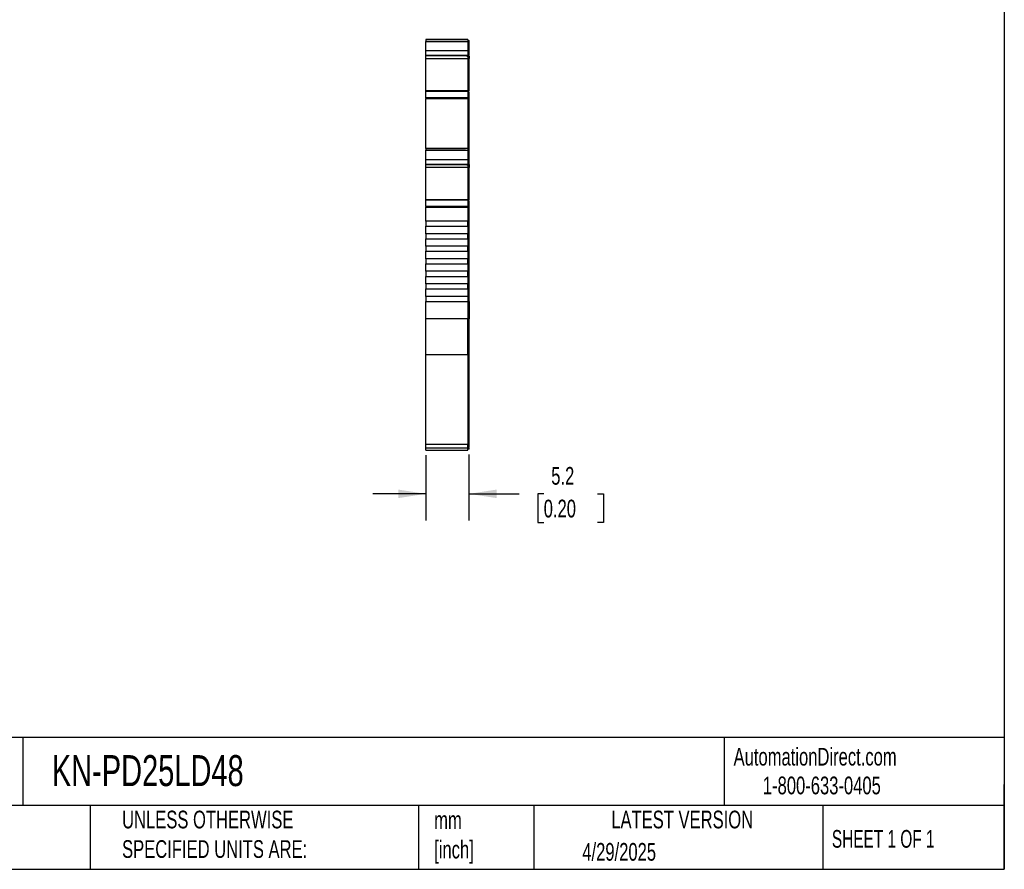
# Model space of a CAD drawing. Header units: millimetres. Extents: x 6 to 273, y 6 to 210.
# Tile 5 of 8: x 155 to 273, y 6 to 108. Entities that reach past the tile are written whole.
import ezdxf

# ---------------------------------------------------------------- set-up
doc = ezdxf.new("R2010")
doc.units = ezdxf.units.MM
doc.linetypes.add('SLD-Solid', pattern=[0])
doc.layers.add('DIMENSIONS', color=140, linetype='SLD-Solid', lineweight=25)
doc.layers.add('TEXT', color=140, linetype='SLD-Solid', lineweight=25)
doc.styles.add('SLDTEXTSTYLE0', font='TXT', dxfattribs={"width": 0.7})
doc.styles.add('SLDTEXTSTYLE1', font='TXT', dxfattribs={"width": 0.65})
doc.dimstyles.new('SLDDIMSTYLE1', dxfattribs={"dimtxt": 2.158008, "dimasz": 3.302, "dimexe": 0, "dimexo": 0.0625, "dimgap": 0.539502, "dimtad": 0, "dimtih": 1, "dimtoh": 1, "dimrnd": 1e-09, "dimzin": 12, "dimdsep": 46, "dimtxsty": 'SLDTEXTSTYLE0', "dimsah": 1, "dimcen": 0.09, "dimadec": 0, "dimazin": 3, "dimtfac": 1, "dimtmove": 0, "dimatfit": 0, "dimfxl": 0, "dimfrac": 2, "dimtolj": 1, "dimtzin": 12, "dimarcsym": 0})

# ---------------------------------------------------------------- blocks, each defined once
blk = doc.blocks.new('_D_3')
at = {"layer": 'DIMENSIONS'}
for p, q in [((203.92, 55.88), (203.92, 48.07)), ((209.07, 55.97), (209.07, 48.07)), ((203.92, 51.25), (197.57, 51.25)), ((209.07, 51.25), (215.08, 51.25)), ((218, 51.25), (217.28, 51.25)), ((217.28, 51.25), (217.28, 47.82)), ((224.42, 51.25), (225.14, 51.25)), ((225.14, 51.25), (225.14, 47.82)), ((217.28, 47.82), (218, 47.82)), ((225.14, 47.82), (224.42, 47.82))]:
    blk.add_line(p, q, dxfattribs=at)
for points in [[(203.92, 51.25), (200.62, 51.76), (200.62, 50.74)], [(209.07, 51.25), (212.37, 50.74), (212.37, 51.76)]]:
    blk.add_solid(points, dxfattribs=at)
at = {"layer": 'DIMENSIONS', "char_height": 2.117, "attachment_point": 1, "style": 'SLDTEXTSTYLE0'}
for s, insert in [('5.2', (218.9, 54.46)), ('0.20', (218, 50.55))]:
    blk.add_mtext(s, dxfattribs=dict(at, insert=insert))

msp = doc.modelspace()

# ---------------------------------------------------------------- linework, layer by layer
for p, q in [((203.922, 105.573), (208.922, 105.573)), ((203.922, 105.573), (203.922, 105.351)), ((203.922, 105.573), (204.315, 105.573)), ((204.797, 105.573), (203.922, 105.573)), ((204.315, 105.573), (203.922, 105.573)), ((203.922, 105.351), (208.922, 105.351)), ((203.922, 104.225), (203.922, 105.351)), ((204.422, 105.573), (204.722, 105.573)), ((204.422, 105.573), (204.422, 105.573)), ((204.722, 105.573), (204.422, 105.573)), ((204.522, 105.573), (204.522, 105.573)), ((204.722, 105.573), (204.522, 105.573)), ((204.522, 105.573), (204.722, 105.573)), ((208.271, 105.573), (204.722, 105.573)), ((204.722, 105.573), (208.271, 105.573)), ((204.722, 105.573), (204.797, 105.573)), ((204.722, 105.573), (204.722, 105.573)), ((204.722, 105.573), (204.722, 105.573)), ((204.922, 105.573), (204.722, 105.573)), ((208.072, 105.573), (204.922, 105.573)), ((208.272, 105.573), (208.072, 105.573)), ((208.922, 105.573), (208.197, 105.573)), ((208.472, 105.573), (208.271, 105.573)), ((208.271, 105.573), (208.472, 105.573)), ((208.272, 105.573), (208.572, 105.573)), ((208.272, 105.573), (208.272, 105.573)), ((208.272, 105.573), (208.272, 105.573)), ((208.572, 105.573), (208.272, 105.573)), ((208.472, 105.573), (208.472, 105.573)), ((208.572, 105.573), (208.572, 105.573)), ((208.672, 105.573), (208.672, 105.573)), ((208.922, 105.573), (208.922, 105.351)), ((208.922, 105.473), (209.072, 105.473)), ((208.922, 105.473), (209.072, 105.473)), ((208.922, 105.473), (209.072, 105.473)), ((208.922, 105.351), (208.922, 104.225)), ((208.922, 105.325), (209.072, 105.325)), ((209.072, 104.268), (209.072, 105.325)), ((208.922, 104.225), (203.922, 104.225)), ((203.922, 103.666), (203.922, 104.225)), ((208.922, 103.666), (203.922, 103.666)), ((203.922, 103.666), (203.922, 103.65)), ((203.922, 103.65), (208.822, 103.65)), ((203.922, 103.32), (203.922, 103.611)), ((208.822, 103.65), (208.822, 103.611)), ((208.922, 103.611), (208.822, 103.611)), ((208.822, 103.603), (208.922, 103.603)), ((208.922, 104.268), (209.072, 104.268)), ((208.922, 104.225), (208.922, 103.666)), ((208.922, 103.758), (209.072, 103.758)), ((208.922, 103.747), (209.072, 103.747)), ((208.922, 103.708), (209.072, 103.708)), ((208.922, 103.703), (209.072, 103.703)), ((208.922, 103.691), (209.072, 103.691)), ((208.922, 103.65), (208.922, 103.666)), ((208.922, 103.65), (208.922, 103.611)), ((208.922, 103.611), (208.922, 103.603)), ((208.922, 103.608), (208.922, 103.32)), ((209.072, 103.758), (209.072, 104.268)), ((209.072, 103.747), (209.072, 103.758)), ((203.922, 103.32), (208.922, 103.32)), ((203.922, 99.497), (203.922, 103.32)), ((208.922, 103.32), (208.922, 99.497)), ((209.072, 103.295), (208.922, 103.295)), ((209.072, 99.428), (209.072, 103.295)), ((203.922, 99.465), (208.922, 99.465)), ((203.922, 99.395), (203.922, 99.465)), ((203.922, 99.395), (208.922, 99.395)), ((203.922, 98.622), (203.922, 99.395)), ((208.922, 99.465), (208.922, 99.395)), ((208.922, 99.395), (208.922, 98.622)), ((208.922, 99.364), (209.072, 99.364)), ((208.922, 99.301), (209.072, 99.301)), ((209.072, 98.596), (209.072, 99.301)), ((208.922, 98.622), (203.922, 98.622)), ((203.922, 98.622), (203.922, 98.544)), ((203.922, 98.544), (208.922, 98.544)), ((203.922, 92.558), (203.922, 98.544)), ((208.922, 98.622), (208.922, 98.544)), ((208.922, 98.596), (209.072, 98.596)), ((208.922, 98.544), (208.922, 92.558)), ((208.922, 98.544), (209.072, 98.544)), ((209.072, 92.522), (209.072, 98.544)), ((208.922, 92.558), (203.922, 92.558)), ((203.922, 92.558), (203.922, 92.336)), ((203.922, 92.558), (204.315, 92.558)), ((204.315, 92.558), (203.922, 92.558)), ((204.797, 92.558), (203.922, 92.558)), ((203.922, 92.558), (203.922, 92.558)), ((203.922, 92.558), (203.922, 92.558)), ((203.922, 92.336), (208.922, 92.336)), ((203.922, 91.21), (203.922, 92.336)), ((204.722, 92.558), (204.422, 92.558)), ((204.422, 92.558), (204.422, 92.558)), ((204.422, 92.558), (204.722, 92.558)), ((204.722, 92.558), (204.522, 92.558)), ((204.522, 92.558), (204.522, 92.558)), ((204.522, 92.558), (204.722, 92.558)), ((204.797, 92.558), (204.722, 92.558)), ((204.722, 92.558), (204.722, 92.558)), ((204.722, 92.558), (204.722, 92.558)), ((204.722, 92.558), (204.922, 92.558)), ((208.271, 92.558), (204.722, 92.558)), ((204.722, 92.558), (208.271, 92.558)), ((204.922, 92.558), (208.072, 92.558)), ((208.072, 92.558), (208.272, 92.558)), ((208.272, 92.558), (208.197, 92.558)), ((208.922, 92.558), (208.197, 92.558)), ((208.271, 92.558), (208.472, 92.558)), ((208.472, 92.558), (208.271, 92.558)), ((208.272, 92.558), (208.272, 92.558)), ((208.272, 92.558), (208.572, 92.558)), ((208.572, 92.558), (208.272, 92.558)), ((208.272, 92.558), (208.272, 92.558)), ((208.472, 92.558), (208.472, 92.558)), ((208.572, 92.558), (208.572, 92.558)), ((208.672, 92.558), (208.672, 92.558)), ((208.922, 92.558), (208.922, 92.336)), ((208.922, 92.558), (208.922, 92.558)), ((208.922, 92.458), (209.072, 92.458)), ((208.922, 92.458), (209.072, 92.458)), ((208.922, 92.336), (208.922, 91.21)), ((208.922, 92.31), (209.072, 92.31)), ((209.072, 91.253), (209.072, 92.31)), ((208.922, 91.21), (203.922, 91.21)), ((203.922, 90.651), (203.922, 91.21)), ((208.922, 90.651), (203.922, 90.651)), ((203.922, 90.651), (203.922, 90.635)), ((203.922, 90.635), (208.822, 90.635)), ((208.822, 90.635), (208.822, 90.597)), ((208.922, 91.253), (209.072, 91.253)), ((208.922, 91.21), (208.922, 90.651)), ((208.922, 90.743), (209.072, 90.743)), ((208.922, 90.693), (209.072, 90.693)), ((208.922, 90.688), (209.072, 90.688)), ((208.922, 90.677), (209.072, 90.677)), ((209.072, 90.743), (209.072, 91.253)), ((209.072, 90.688), (209.072, 90.693)), ((203.922, 90.306), (203.922, 90.597)), ((203.922, 90.306), (208.922, 90.306)), ((203.922, 86.482), (203.922, 90.306)), ((208.822, 90.597), (208.922, 90.597)), ((208.822, 90.588), (208.922, 90.588)), ((208.922, 90.593), (208.922, 90.306)), ((208.922, 90.306), (208.922, 86.482)), ((209.072, 90.28), (208.922, 90.28)), ((209.072, 86.414), (209.072, 90.28)), ((203.922, 86.45), (208.922, 86.45)), ((203.922, 86.381), (203.922, 86.45)), ((208.922, 86.381), (203.922, 86.381)), ((203.922, 85.607), (203.922, 86.381)), ((208.922, 86.45), (208.922, 86.381)), ((208.922, 86.381), (208.922, 85.607)), ((208.922, 86.349), (209.072, 86.349)), ((208.922, 86.286), (209.072, 86.286)), ((209.072, 85.581), (209.072, 86.286)), ((208.922, 85.607), (203.922, 85.607)), ((203.922, 85.529), (208.922, 85.529)), ((203.922, 83.858), (203.922, 85.529)), ((208.922, 85.581), (209.072, 85.581)), ((208.922, 85.529), (208.922, 83.858)), ((208.922, 85.529), (209.072, 85.529)), ((209.072, 83.858), (209.072, 85.529)), ((208.922, 83.858), (203.922, 83.858)), ((208.922, 83.858), (209.072, 83.858)), ((209.072, 74.258), (209.072, 83.858)), ((203.922, 83.258), (208.922, 83.258)), ((203.922, 82.358), (203.922, 83.258)), ((208.922, 83.258), (208.922, 82.358)), ((208.922, 82.358), (203.922, 82.358)), ((203.922, 81.758), (208.922, 81.758)), ((203.922, 80.858), (203.922, 81.758)), ((208.922, 81.758), (208.922, 80.858)), ((208.922, 80.858), (203.922, 80.858)), ((203.922, 80.258), (208.922, 80.258)), ((203.922, 79.358), (203.922, 80.258)), ((208.922, 80.258), (208.922, 79.358)), ((208.922, 79.358), (203.922, 79.358)), ((203.922, 78.758), (208.922, 78.758)), ((203.922, 77.858), (203.922, 78.758)), ((208.922, 77.858), (203.922, 77.858)), ((208.922, 78.758), (208.922, 77.858)), ((203.922, 77.258), (208.922, 77.258)), ((203.922, 76.358), (203.922, 77.258)), ((208.922, 77.258), (208.922, 76.358)), ((208.922, 76.358), (203.922, 76.358)), ((203.922, 75.758), (208.922, 75.758)), ((203.922, 74.858), (203.922, 75.758)), ((208.922, 75.758), (208.922, 74.858)), ((208.922, 74.858), (203.922, 74.858)), ((203.922, 74.858), (203.922, 74.258)), ((203.922, 74.258), (208.922, 74.258)), ((203.922, 72.197), (203.922, 74.258)), ((208.922, 74.858), (208.922, 74.258)), ((208.922, 74.258), (208.922, 72.197)), ((208.922, 74.258), (209.072, 74.258)), ((209.072, 74.258), (209.072, 72.197)), ((208.922, 72.197), (203.922, 72.197)), ((203.922, 67.907), (203.922, 72.197)), ((208.922, 67.907), (208.922, 72.197)), ((209.072, 72.197), (208.922, 72.197)), ((203.922, 67.907), (208.922, 67.907)), ((203.922, 57.154), (203.922, 67.907)), ((208.922, 67.993), (209.072, 67.993)), ((208.922, 67.907), (208.922, 57.154)), ((209.072, 57.24), (209.072, 67.993)), ((208.922, 57.154), (203.922, 57.154)), ((203.922, 56.748), (203.922, 57.154)), ((203.922, 56.748), (208.922, 56.748)), ((203.922, 56.486), (203.922, 56.748)), ((208.922, 57.24), (209.072, 57.24)), ((208.922, 56.748), (208.922, 57.154)), ((208.922, 56.848), (209.072, 56.848)), ((208.922, 56.486), (208.922, 56.748)), ((209.072, 56.586), (208.922, 56.586)), ((203.922, 56.486), (208.922, 56.486))]:
    msp.add_line(p, q)
at = {"flags": 128}
for points in [[(208.672, 105.573), (208.636, 105.573), (208.528, 105.573), (208.353, 105.573), (208.114, 105.573), (207.82, 105.573), (207.477, 105.573), (207.095, 105.573), (206.687, 105.573), (206.262, 105.573), (205.833, 105.573), (205.412, 105.573), (205.012, 105.573), (204.643, 105.573), (204.315, 105.573)], [(204.315, 105.573), (204.643, 105.573), (205.012, 105.573), (205.412, 105.573), (205.833, 105.573), (206.262, 105.573), (206.687, 105.573), (207.095, 105.573), (207.477, 105.573), (207.82, 105.573), (208.114, 105.573), (208.353, 105.573), (208.528, 105.573), (208.636, 105.573), (208.672, 105.573)], [(208.197, 105.573), (208.213, 105.573), (208.238, 105.573), (208.256, 105.573), (208.268, 105.573), (208.272, 105.573)], [(204.315, 92.558), (204.643, 92.558), (205.012, 92.558), (205.412, 92.558), (205.833, 92.558), (206.262, 92.558), (206.687, 92.558), (207.095, 92.558), (207.477, 92.558), (207.82, 92.558), (208.114, 92.558), (208.353, 92.558), (208.528, 92.558), (208.636, 92.558), (208.672, 92.558)], [(208.672, 92.558), (208.636, 92.558), (208.528, 92.558), (208.353, 92.558), (208.114, 92.558), (207.82, 92.558), (207.477, 92.558), (207.095, 92.558), (206.687, 92.558), (206.262, 92.558), (205.833, 92.558), (205.412, 92.558), (205.012, 92.558), (204.643, 92.558), (204.315, 92.558)]]:
    msp.add_lwpolyline(points, dxfattribs=at)
for points, knots in [([(209.072, 105.325), (209.072, 105.367), (209.072, 105.405), (209.072, 105.458), (209.072, 105.473), (209.072, 105.473)], [0, 0, 0, 0, 0.5, 0.5, 1, 1, 1, 1]), ([(209.072, 103.639), (209.072, 103.591), (209.072, 103.479), (209.072, 103.362), (209.072, 103.295)], [0, 0, 0, 0, 0.42219645, 1, 1, 1, 1]), ([(209.072, 92.31), (209.072, 92.352), (209.072, 92.39), (209.072, 92.443), (209.072, 92.458), (209.072, 92.458)], [0, 0, 0, 0, 0.5, 0.5, 1, 1, 1, 1]), ([(209.072, 90.624), (209.072, 90.576), (209.072, 90.464), (209.072, 90.347), (209.072, 90.28)], [0, 0, 0, 0, 0.4221958, 1, 1, 1, 1]), ([(203.922, 83.858), (203.922, 83.858), (203.922, 83.826), (203.922, 83.715), (203.922, 83.637), (203.922, 83.48), (203.922, 83.401), (203.922, 83.29), (203.922, 83.258), (203.922, 83.258)], [0, 0, 0, 0, 0.25, 0.25, 0.5, 0.5, 0.75, 0.75, 1, 1, 1, 1]), ([(208.922, 83.258), (208.922, 83.258), (208.922, 83.29), (208.922, 83.401), (208.922, 83.48), (208.922, 83.637), (208.922, 83.715), (208.922, 83.826), (208.922, 83.858), (208.922, 83.858)], [0, 0, 0, 0, 0.25, 0.25, 0.5, 0.5, 0.75, 0.75, 1, 1, 1, 1]), ([(203.922, 82.358), (203.922, 82.358), (203.922, 82.326), (203.922, 82.215), (203.922, 82.137), (203.922, 81.98), (203.922, 81.901), (203.922, 81.79), (203.922, 81.758), (203.922, 81.758)], [0, 0, 0, 0, 0.25, 0.25, 0.5, 0.5, 0.75, 0.75, 1, 1, 1, 1]), ([(208.922, 81.758), (208.922, 81.758), (208.922, 81.79), (208.922, 81.901), (208.922, 81.98), (208.922, 82.137), (208.922, 82.215), (208.922, 82.326), (208.922, 82.358), (208.922, 82.358)], [0, 0, 0, 0, 0.25, 0.25, 0.5, 0.5, 0.75, 0.75, 1, 1, 1, 1]), ([(203.922, 80.858), (203.922, 80.858), (203.922, 80.826), (203.922, 80.715), (203.922, 80.637), (203.922, 80.48), (203.922, 80.401), (203.922, 80.29), (203.922, 80.258), (203.922, 80.258)], [0, 0, 0, 0, 0.25, 0.25, 0.5, 0.5, 0.75, 0.75, 1, 1, 1, 1]), ([(208.922, 80.258), (208.922, 80.258), (208.922, 80.29), (208.922, 80.401), (208.922, 80.48), (208.922, 80.637), (208.922, 80.715), (208.922, 80.826), (208.922, 80.858), (208.922, 80.858)], [0, 0, 0, 0, 0.25, 0.25, 0.5, 0.5, 0.75, 0.75, 1, 1, 1, 1]), ([(203.922, 79.358), (203.922, 79.358), (203.922, 79.326), (203.922, 79.215), (203.922, 79.137), (203.922, 78.98), (203.922, 78.901), (203.922, 78.79), (203.922, 78.758), (203.922, 78.758)], [0, 0, 0, 0, 0.25, 0.25, 0.5, 0.5, 0.75, 0.75, 1, 1, 1, 1]), ([(208.922, 78.758), (208.922, 78.758), (208.922, 78.79), (208.922, 78.901), (208.922, 78.98), (208.922, 79.137), (208.922, 79.215), (208.922, 79.326), (208.922, 79.358), (208.922, 79.358)], [0, 0, 0, 0, 0.25, 0.25, 0.5, 0.5, 0.75, 0.75, 1, 1, 1, 1]), ([(203.922, 77.858), (203.922, 77.858), (203.922, 77.826), (203.922, 77.715), (203.922, 77.637), (203.922, 77.48), (203.922, 77.401), (203.922, 77.29), (203.922, 77.258), (203.922, 77.258)], [0, 0, 0, 0, 0.25, 0.25, 0.5, 0.5, 0.75, 0.75, 1, 1, 1, 1]), ([(208.922, 77.258), (208.922, 77.258), (208.922, 77.29), (208.922, 77.401), (208.922, 77.48), (208.922, 77.637), (208.922, 77.715), (208.922, 77.826), (208.922, 77.858), (208.922, 77.858)], [0, 0, 0, 0, 0.25, 0.25, 0.5, 0.5, 0.75, 0.75, 1, 1, 1, 1]), ([(203.922, 76.358), (203.922, 76.358), (203.922, 76.326), (203.922, 76.215), (203.922, 76.137), (203.922, 75.98), (203.922, 75.901), (203.922, 75.79), (203.922, 75.758), (203.922, 75.758)], [0, 0, 0, 0, 0.25, 0.25, 0.5, 0.5, 0.75, 0.75, 1, 1, 1, 1]), ([(208.922, 75.758), (208.922, 75.758), (208.922, 75.79), (208.922, 75.901), (208.922, 75.98), (208.922, 76.137), (208.922, 76.215), (208.922, 76.326), (208.922, 76.358), (208.922, 76.358)], [0, 0, 0, 0, 0.25, 0.25, 0.5, 0.5, 0.75, 0.75, 1, 1, 1, 1]), ([(209.072, 67.993), (209.072, 68.425), (209.072, 69.048), (209.072, 70.513), (209.072, 71.355), (209.072, 72.197)], [0, 0, 0, 0, 0.5, 0.5, 1, 1, 1, 1]), ([(209.072, 56.861), (209.072, 56.857), (209.072, 56.832), (209.072, 56.941), (209.072, 57.14), (209.072, 57.24)], [0, 0, 0, 0, 0.0858756, 0.5429378, 1, 1, 1, 1]), ([(209.072, 56.586), (209.072, 56.595), (209.072, 56.611), (209.072, 56.738), (209.072, 56.787)], [0, 0, 0, 0, 0.6125065, 1, 1, 1, 1])]:
    msp.add_open_spline(points, degree=3, knots=knots)
for points in [[(209.072, 98.544), (209.072, 98.562), (209.072, 98.579), (209.072, 98.596)], [(203.922, 85.607), (203.922, 85.582), (203.922, 85.555), (203.922, 85.529)], [(208.922, 85.529), (208.922, 85.555), (208.922, 85.582), (208.922, 85.607)], [(209.072, 85.529), (209.072, 85.547), (209.072, 85.564), (209.072, 85.581)]]:
    msp.add_open_spline(points, degree=3)
at = {"layer": 'TEXT'}
for p, q in [((273.05, 209.55), (273.05, 6.35)), ((273.05, 22.126), (6.35, 22.126)), ((155.759, 22.126), (155.759, 13.97)), ((239.575, 22.126), (239.575, 13.97)), ((273.05, 6.35), (273.05, 16.51)), ((273.05, 13.97), (6.35, 13.97)), ((163.78, 13.97), (163.78, 6.35)), ((203.024, 13.97), (203.024, 6.35)), ((216.812, 13.97), (216.812, 6.35)), ((251.349, 13.97), (251.349, 6.35)), ((6.35, 6.35), (273.05, 6.35))]:
    msp.add_line(p, q, dxfattribs=at)

# ---------------------------------------------------------------- texts
for s, insert, char_height, attachment_point, style in [('KN-PD25LD48', (159.208, 20.006), 3.70417, 1, 'SLDTEXTSTYLE0'), ('AutomationDirect.com', (240.695, 20.877), 2.11667, 1, 'SLDTEXTSTYLE0'), ('1-800-633-0405', (244.192, 17.437), 2.11667, 1, 'SLDTEXTSTYLE0'), ('UNLESS OTHERWISE ^JSPECIFIED UNITS ARE:', (167.608, 13.361), 2.11667, 1, 'SLDTEXTSTYLE0'), ('LATEST VERSION', (234.552, 13.364), 2.11667, 2, 'SLDTEXTSTYLE0'), ('mm^J[inch]', (204.907, 13.297), 2.1167, 1, 'SLDTEXTSTYLE0'), ('SHEET 1 OF 1', (252.441, 11.051), 2.11667, 1, 'SLDTEXTSTYLE1'), ('4/29/2025', (222.613, 9.497), 2.1167, 1, 'SLDTEXTSTYLE0')]:
    msp.add_mtext(s, dxfattribs=dict(at, insert=insert, char_height=char_height, attachment_point=attachment_point, style=style))

# ---------------------------------------------------------------- dimensions: what is measured, and where the dimension line sits
at = {"layer": 'DIMENSIONS'}
dim = msp.add_linear_dim(base=(209.072, 51.248), p1=(203.922, 57.154), p2=(209.072, 57.24), angle=0, dimstyle='SLDDIMSTYLE1', dxfattribs=at)
dim.commit()
dim.dimension.update_dxf_attribs({"geometry": '_D_3', "text_midpoint": (221.211, 51.248), "dimtype": 160})

doc.saveas('drawing.dxf')
